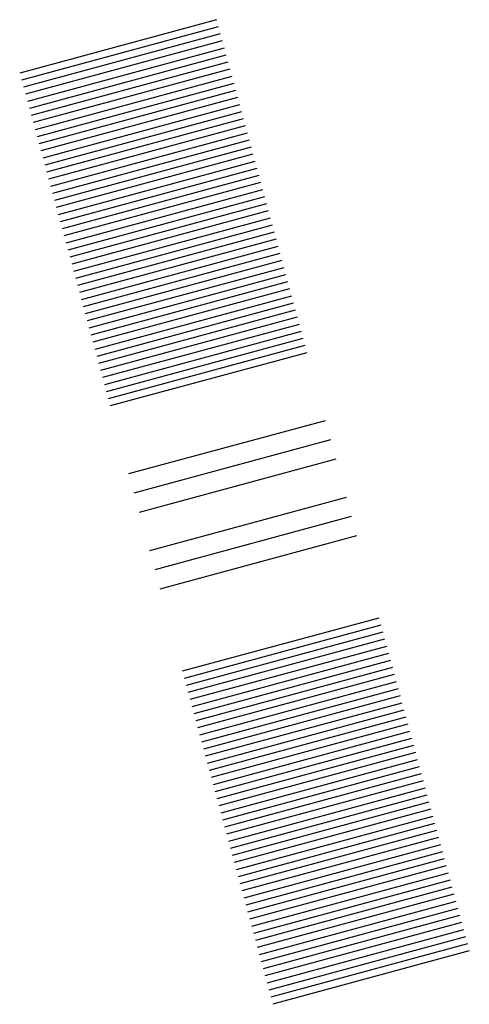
# Model space of a CAD drawing. Header units: feet. Extents: x 1078668 to 1078803, y 1572586 to 1572883.
import ezdxf

# ---------------------------------------------------------------- set-up
doc = ezdxf.new("R2010")
doc.units = ezdxf.units.FT
doc.header["$MEASUREMENT"] = 0

msp = doc.modelspace()

# ---------------------------------------------------------------- linework, layer by layer
for points in [[(1078727.13, 1572882.68, 71.05), (1078667.87, 1572866.6, 70.5)], [(1078727.71, 1572880.54, 71.05), (1078668.45, 1572864.46, 70.5)], [(1078728.29, 1572878.41, 71.05), (1078669.03, 1572862.33, 70.5)], [(1078728.87, 1572876.27, 71.05), (1078669.61, 1572860.19, 70.5)], [(1078729.45, 1572874.13, 71.05), (1078670.19, 1572858.05, 70.5)], [(1078730.03, 1572871.99, 71.05), (1078670.77, 1572855.92, 70.5)], [(1078730.61, 1572869.86, 71.05), (1078671.35, 1572853.78, 70.5)], [(1078731.19, 1572867.72, 71.05), (1078671.93, 1572851.64, 70.5)], [(1078731.77, 1572865.58, 71.05), (1078672.51, 1572849.5, 70.5)], [(1078732.35, 1572863.45, 71.05), (1078673.09, 1572847.37, 70.5)], [(1078732.93, 1572861.31, 71.05), (1078673.67, 1572845.23, 70.5)], [(1078733.51, 1572859.17, 71.05), (1078674.25, 1572843.09, 70.5)], [(1078734.09, 1572857.03, 71.05), (1078674.83, 1572840.96, 70.5)], [(1078734.67, 1572854.9, 71.05), (1078675.41, 1572838.82, 70.5)], [(1078735.25, 1572852.76, 71.05), (1078675.99, 1572836.68, 70.5)], [(1078735.83, 1572850.62, 71.05), (1078676.57, 1572834.54, 70.5)], [(1078736.41, 1572848.49, 71.05), (1078677.15, 1572832.41, 70.5)], [(1078736.99, 1572846.35, 71.05), (1078677.73, 1572830.27, 70.5)], [(1078737.57, 1572844.21, 71.05), (1078678.31, 1572828.13, 70.5)], [(1078738.15, 1572842.07, 71.05), (1078678.89, 1572826, 70.5)], [(1078738.73, 1572839.94, 71.05), (1078679.47, 1572823.86, 70.5)], [(1078739.31, 1572837.8, 71.05), (1078680.05, 1572821.72, 70.5)], [(1078739.89, 1572835.66, 71.05), (1078680.63, 1572819.58, 70.5)], [(1078740.47, 1572833.53, 71.05), (1078681.21, 1572817.45, 70.5)], [(1078741.05, 1572831.39, 71.05), (1078681.79, 1572815.31, 70.5)], [(1078741.63, 1572829.25, 71.05), (1078682.37, 1572813.17, 70.5)], [(1078742.21, 1572827.11, 71.05), (1078682.95, 1572811.04, 70.5)], [(1078742.79, 1572824.98, 71.05), (1078683.53, 1572808.9, 70.5)], [(1078743.37, 1572822.84, 71.05), (1078684.11, 1572806.76, 70.5)], [(1078743.95, 1572820.7, 71.05), (1078684.69, 1572804.62, 70.5)], [(1078744.53, 1572818.57, 71.05), (1078685.27, 1572802.49, 70.5)], [(1078745.11, 1572816.43, 71.05), (1078685.85, 1572800.35, 70.5)], [(1078745.69, 1572814.29, 71.05), (1078686.43, 1572798.21, 70.5)], [(1078746.27, 1572812.15, 71.05), (1078687.01, 1572796.08, 70.5)], [(1078746.85, 1572810.02, 71.05), (1078687.59, 1572793.94, 70.5)], [(1078747.43, 1572807.88, 71.05), (1078688.17, 1572791.8, 70.5)], [(1078748.01, 1572805.74, 71.05), (1078688.75, 1572789.66, 70.5)], [(1078748.58, 1572803.61, 71.05), (1078689.33, 1572787.53, 70.5)], [(1078749.16, 1572801.47, 71.05), (1078689.91, 1572785.39, 70.5)], [(1078749.74, 1572799.33, 71.05), (1078690.49, 1572783.25, 70.5)], [(1078750.32, 1572797.19, 71.05), (1078691.07, 1572781.12, 70.5)], [(1078750.9, 1572795.06, 71.05), (1078691.65, 1572778.98, 70.5)], [(1078751.48, 1572792.92, 71.05), (1078692.23, 1572776.84, 70.5)], [(1078752.06, 1572790.78, 71.05), (1078692.81, 1572774.71, 70.5)], [(1078752.64, 1572788.65, 71.05), (1078693.39, 1572772.57, 70.5)], [(1078753.22, 1572786.51, 71.05), (1078693.97, 1572770.43, 70.5)], [(1078753.8, 1572784.37, 71.05), (1078694.55, 1572768.29, 70.5)], [(1078754.38, 1572782.23, 71.05), (1078695.13, 1572766.16, 70.5)], [(1078759.95, 1572761.73, 70.09), (1078700.69, 1572745.65, 69.54)], [(1078761.52, 1572755.94, 70.09), (1078702.26, 1572739.86, 69.54)], [(1078763.09, 1572750.15, 70.09), (1078703.83, 1572734.07, 69.54)], [(1078766.23, 1572738.57, 70.09), (1078706.98, 1572722.49, 69.54)], [(1078767.8, 1572732.78, 70.09), (1078708.55, 1572716.7, 69.54)], [(1078769.37, 1572726.99, 70.09), (1078710.12, 1572710.91, 69.54)], [(1078776.1, 1572702.21, 71.05), (1078716.84, 1572686.14, 70.5)], [(1078776.68, 1572700.08, 71.05), (1078717.42, 1572684, 70.5)], [(1078777.26, 1572697.94, 71.05), (1078718, 1572681.86, 70.5)], [(1078777.84, 1572695.8, 71.05), (1078718.58, 1572679.72, 70.5)], [(1078778.42, 1572693.66, 71.05), (1078719.16, 1572677.59, 70.5)], [(1078779, 1572691.53, 71.05), (1078719.74, 1572675.45, 70.5)], [(1078779.58, 1572689.39, 71.05), (1078720.32, 1572673.31, 70.5)], [(1078780.16, 1572687.25, 71.05), (1078720.9, 1572671.18, 70.5)], [(1078780.74, 1572685.12, 71.05), (1078721.48, 1572669.04, 70.5)], [(1078781.32, 1572682.98, 71.05), (1078722.06, 1572666.9, 70.5)], [(1078781.9, 1572680.84, 71.05), (1078722.64, 1572664.76, 70.5)], [(1078782.47, 1572678.71, 71.05), (1078723.22, 1572662.63, 70.5)], [(1078783.05, 1572676.57, 71.05), (1078723.8, 1572660.49, 70.5)], [(1078783.63, 1572674.43, 71.05), (1078724.38, 1572658.35, 70.5)], [(1078784.21, 1572672.29, 71.05), (1078724.96, 1572656.22, 70.5)], [(1078784.79, 1572670.16, 71.05), (1078725.54, 1572654.08, 70.5)], [(1078785.37, 1572668.02, 71.05), (1078726.12, 1572651.94, 70.5)], [(1078785.95, 1572665.88, 71.05), (1078726.7, 1572649.8, 70.5)], [(1078786.53, 1572663.75, 71.05), (1078727.28, 1572647.67, 70.5)], [(1078787.11, 1572661.61, 71.05), (1078727.86, 1572645.53, 70.5)], [(1078787.69, 1572659.47, 71.05), (1078728.44, 1572643.39, 70.5)], [(1078788.27, 1572657.33, 71.05), (1078729.02, 1572641.26, 70.5)], [(1078788.85, 1572655.2, 71.05), (1078729.6, 1572639.12, 70.5)], [(1078789.43, 1572653.06, 71.05), (1078730.18, 1572636.98, 70.5)], [(1078790.01, 1572650.92, 71.05), (1078730.76, 1572634.84, 70.5)], [(1078790.59, 1572648.79, 71.05), (1078731.34, 1572632.71, 70.5)], [(1078791.17, 1572646.65, 71.05), (1078731.92, 1572630.57, 70.5)], [(1078791.75, 1572644.51, 71.05), (1078732.5, 1572628.43, 70.5)], [(1078792.33, 1572642.37, 71.05), (1078733.08, 1572626.3, 70.5)], [(1078792.91, 1572640.24, 71.05), (1078733.66, 1572624.16, 70.5)], [(1078793.49, 1572638.1, 71.05), (1078734.24, 1572622.02, 70.5)], [(1078794.07, 1572635.96, 71.05), (1078734.82, 1572619.88, 70.5)], [(1078794.65, 1572633.83, 71.05), (1078735.4, 1572617.75, 70.5)], [(1078795.23, 1572631.69, 71.05), (1078735.98, 1572615.61, 70.5)], [(1078795.81, 1572629.55, 71.05), (1078736.56, 1572613.47, 70.5)], [(1078796.39, 1572627.41, 71.05), (1078737.14, 1572611.34, 70.5)], [(1078796.97, 1572625.28, 71.05), (1078737.72, 1572609.2, 70.5)], [(1078797.55, 1572623.14, 71.05), (1078738.3, 1572607.06, 70.5)], [(1078798.13, 1572621, 71.05), (1078738.88, 1572604.92, 70.5)], [(1078798.71, 1572618.87, 71.05), (1078739.46, 1572602.79, 70.5)], [(1078799.29, 1572616.73, 71.05), (1078740.04, 1572600.65, 70.5)], [(1078799.87, 1572614.59, 71.05), (1078740.62, 1572598.51, 70.5)], [(1078800.45, 1572612.45, 71.05), (1078741.2, 1572596.38, 70.5)], [(1078801.03, 1572610.32, 71.05), (1078741.78, 1572594.24, 70.5)], [(1078801.61, 1572608.18, 71.05), (1078742.36, 1572592.1, 70.5)], [(1078802.19, 1572606.04, 71.05), (1078742.94, 1572589.96, 70.5)], [(1078802.77, 1572603.91, 71.05), (1078743.52, 1572587.83, 70.5)], [(1078803.35, 1572601.77, 71.05), (1078744.1, 1572585.69, 70.5)]]:
    msp.add_polyline3d(points)

doc.saveas('drawing.dxf')
